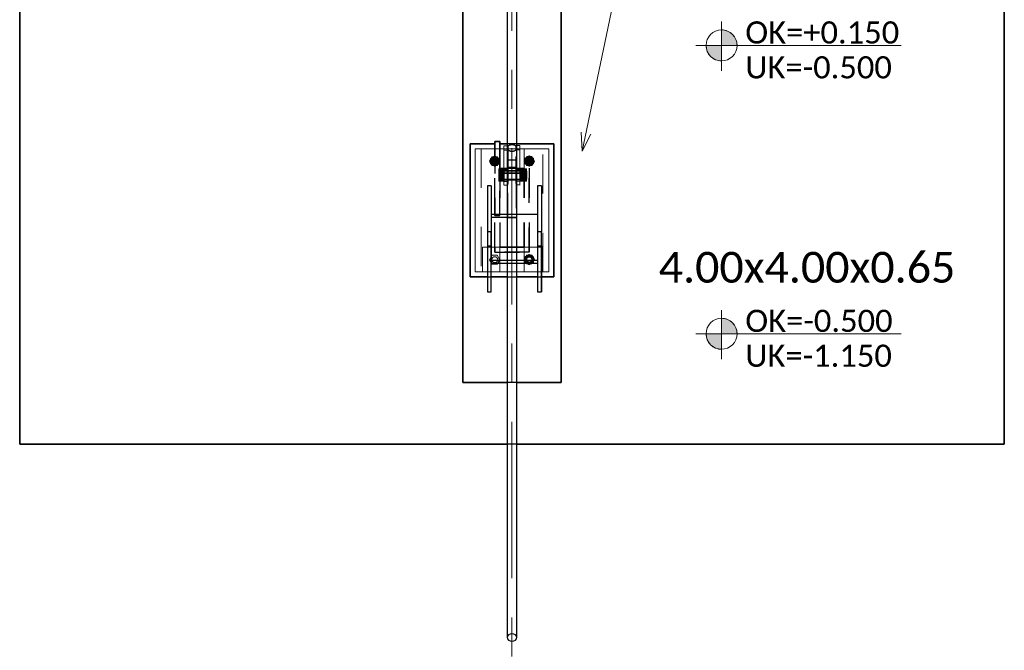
# Model space of a CAD drawing. Header units: metres. Extents: x -3 to 135, y -4 to 27.
# Tile 41 of 81: x 32.56 to 36.56, y 15.56 to 18.12. Entities that reach past the tile are written whole.
import ezdxf

# ---------------------------------------------------------------- set-up
doc = ezdxf.new("R2010")
doc.units = ezdxf.units.M
for name, pattern in [('Rasterlinie', [1.1112499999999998, 0.6349999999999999, -0.15875, 0.15875, -0.15875]), ('Strich', [0.3175, 0.15875, -0.15875]), ('Verdeckt', [0.15, 0.09999999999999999, -0.05])]:
    doc.linetypes.add(name, pattern=pattern)
for name, color, linetype, lineweight in [('_Verdeckte Linien_', 7, 'Strich', 18), ('S-BEAM', 12, 'Continuous', 35), ('S-BEAM-HDLN', 1, 'Verdeckt', 25), ('S-COLS', 52, 'Continuous', 18), ('S-COLS-HDLN', 52, 'Verdeckt', 25), ('S-FNDN', 32, 'Continuous', 35), ('S-FNDN-HDLN', 4, 'Verdeckt', 25), ('S-FNDN-IDEN', 2, 'Continuous', 9), ('S-GRID', 1, 'Continuous', 9), ('Text', 250, 'Continuous', 9), ('Tragwerksverbindungen', 7, 'Continuous', 18)]:
    doc.layers.add(name, color=color, linetype=linetype, lineweight=lineweight)
doc.styles.add('Calibri_1', font='calibri.ttf', dxfattribs={"height": 0.125})
doc.styles.add('Calibri_3', font='calibri.ttf', dxfattribs={"height": 0.08999999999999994})

# ---------------------------------------------------------------- blocks, each defined once
blk = doc.blocks.new('SP-TV-Schraube_Mutter_001 - M24-V27-Fundamente Draufsicht')
at = {"layer": 'Tragwerksverbindungen', "linetype": 'Strich'}
blk.add_hatch(color=142, dxfattribs=at).paths.add_polyline_path([(10.4831338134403, 17.129619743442), (10.50391842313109, 17.129619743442), (10.50628901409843, 17.1337257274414), (10.48103520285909, 17.13325464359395)])
at = {"layer": '_Verdeckte Linien_'}
for p, q in [((10.48313381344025, 17.16561974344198), (10.47274150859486, 17.147619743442)), ((10.50391842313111, 17.16561974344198), (10.48313381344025, 17.16561974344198)), ((10.51431072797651, 17.14761974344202), (10.50391842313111, 17.16561974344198)), ((10.47274150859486, 17.147619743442), (10.48073841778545, 17.1337686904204)), ((10.50631381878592, 17.1337686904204), (10.51431072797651, 17.14761974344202))]:
    blk.add_line(p, q, dxfattribs=at)
for radius, start, end in [(0.01200000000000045, 90, 269.9999999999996), (0.01200000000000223, 269.9999999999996, 90)]:
    blk.add_arc((10.49352611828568, 17.14761974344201), radius, start, end, dxfattribs=at)
at = {"layer": 'Tragwerksverbindungen'}
for p, q in [((10.48076322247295, 17.13372572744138), (10.48313381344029, 17.12961974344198)), ((10.48313381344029, 17.12961974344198), (10.50391842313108, 17.12961974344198)), ((10.50391842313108, 17.12961974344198), (10.50628901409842, 17.13372572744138))]:
    blk.add_line(p, q, dxfattribs=at)
blk = doc.blocks.new('SP-TV-Schraube_Mutter_001 - M24-V13-Fundamente Draufsicht')
at = {"layer": 'Tragwerksverbindungen', "linetype": 'Strich'}
blk.add_hatch(color=142, dxfattribs=at).paths.add_polyline_path([(2.503918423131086, 17.52961974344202), (2.514310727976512, 17.54761974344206), (2.503918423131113, 17.56561974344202), (2.483133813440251, 17.56561974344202), (2.47274150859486, 17.54761974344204), (2.483133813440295, 17.52961974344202)])
at = {"layer": '_Verdeckte Linien_'}
for start, end in [(90, 269.9999999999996), (269.9999999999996, 90)]:
    blk.add_arc((2.493526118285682, 17.54761974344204), 0.01200000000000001, start, end, dxfattribs=at)
at = {"layer": 'Tragwerksverbindungen'}
for p, q in [((2.483133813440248, 17.565619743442), (2.472741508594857, 17.54761974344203)), ((2.503918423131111, 17.565619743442), (2.483133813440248, 17.565619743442)), ((2.51431072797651, 17.54761974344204), (2.503918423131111, 17.565619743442)), ((2.472741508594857, 17.54761974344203), (2.483133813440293, 17.52961974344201)), ((2.483133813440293, 17.52961974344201), (2.503918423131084, 17.52961974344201)), ((2.503918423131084, 17.52961974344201), (2.51431072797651, 17.54761974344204))]:
    blk.add_line(p, q, dxfattribs=at)
blk = doc.blocks.new('SP-TV-Mutter_001 - M24-1093895-Fundamente Draufsicht')
at = {"layer": '_Verdeckte Linien_'}
for centre, radius, start, end in [((0, 0), 0.01620000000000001, 359.9999999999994, 179.9999999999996), ((0, 0), 0.01620000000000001, 180.0000000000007, 359.9999999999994), ((0, 0), 0.01199999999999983, 2.289999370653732e-13, 180), ((0, 0), 0.01199999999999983, 180.0000000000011, 2.035554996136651e-13), ((-2.957745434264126e-20, 0), 0.01037600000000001, 6.679164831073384e-13, 179.9999999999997), ((-2.957745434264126e-20, 0), 0.01037600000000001, 179.9999999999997, 359.9999999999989)]:
    blk.add_arc(centre, radius, start, end, dxfattribs=at)
for points in [[(-0.02078460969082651, 8.036904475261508e-17), (-0.01902888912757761, 0.00304099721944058), (-0.01554111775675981, 0.009081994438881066), (-0.01210068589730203, 0.01504099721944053), (-0.01039230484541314, 0.018)], [(-0.01039230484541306, -0.01800000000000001), (-0.01210068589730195, -0.01504099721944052), (-0.01554111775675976, -0.009081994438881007), (-0.01902888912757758, -0.003040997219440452), (-0.0207846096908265, 8.411431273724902e-17)], [(-0.01039230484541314, 0.018), (-0.006975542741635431, 0.018), (-9.467902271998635e-05, 0.018), (0.00688086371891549, 0.018), (0.01039230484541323, 0.018)], [(0.01039230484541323, 0.018), (0.01210068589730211, 0.01504099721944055), (0.01554111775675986, 0.009081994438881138), (0.01902888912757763, 0.003040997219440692), (0.02078460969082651, 2.247160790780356e-16)], [(0.02078460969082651, 2.263023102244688e-16), (0.0190762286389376, -0.002959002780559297), (0.01563579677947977, -0.00891800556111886), (0.01214802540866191, -0.01495900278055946), (0.01039230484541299, -0.01800000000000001)], [(0.01039230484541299, -0.01800000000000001), (0.006975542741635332, -0.01800000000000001), (9.467902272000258e-05, -0.01800000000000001), (-0.006880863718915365, -0.01800000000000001), (-0.01039230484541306, -0.01800000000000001)]]:
    blk.add_open_spline(points, degree=3, dxfattribs=at)
blk = doc.blocks.new('Rundstahl Träger - RB 36-V14-Fundamente Draufsicht')
at = {"layer": 'S-BEAM', "lineweight": 25}
for p, q in [((2.543526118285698, 21.8057504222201), (2.543526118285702, 17.60123693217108)), ((2.583526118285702, 17.60123693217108), (2.583526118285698, 21.8057504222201))]:
    blk.add_line(p, q, dxfattribs=at)
for major_axis, ratio, start_param, end_param in [((0.02000000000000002, 0), 0.6494464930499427, 0, 3.141592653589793), ((0.02000000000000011, 0), 0.6494464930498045, 3.156084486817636, 6.26869347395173)]:
    blk.add_ellipse((2.563526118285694, 21.80575042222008), major_axis=major_axis, ratio=ratio, start_param=start_param, end_param=end_param, dxfattribs=at)
at = {"layer": 'S-BEAM-HDLN'}
for major_axis, ratio, start_param, end_param in [((-0.02000000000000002, 4.986045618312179e-16), 0.6494464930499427, 3.135269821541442e-13, 3.141592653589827), ((0.02000000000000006, 0), 0.6494464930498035, 0.01449183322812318, 3.127100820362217)]:
    blk.add_ellipse((2.563526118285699, 17.60123693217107), major_axis=major_axis, ratio=ratio, start_param=start_param, end_param=end_param, dxfattribs=at)
blk = doc.blocks.new('Rundstahl Träger - RB 36-V15-Fundamente Draufsicht')
at = {"layer": 'S-BEAM', "lineweight": 25}
for p, q in [((2.543526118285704, 19.23292108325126), (2.543526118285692, 15.61392529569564)), ((2.583526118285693, 15.61392529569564), (2.583526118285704, 19.23292108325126))]:
    blk.add_line(p, q, dxfattribs=at)
for major_axis, ratio, start_param, end_param in [((0.02000000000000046, 0), 0.7505517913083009, 3.141592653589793, 6.283185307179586), ((0.01999999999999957, 0), 0.7505517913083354, 0.01259374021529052, 3.12899891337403)]:
    blk.add_ellipse((2.563526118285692, 15.61392529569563), major_axis=major_axis, ratio=ratio, start_param=start_param, end_param=end_param, dxfattribs=at)
at = {"layer": 'S-BEAM-HDLN'}
for major_axis, ratio, start_param, end_param in [((0.02000000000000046, 0), 0.7505517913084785, 0, 3.141592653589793), ((0.01999999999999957, 0), 0.7505517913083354, 3.154186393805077, 6.270591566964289)]:
    blk.add_ellipse((2.563526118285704, 19.23292108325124), major_axis=major_axis, ratio=ratio, start_param=start_param, end_param=end_param, dxfattribs=at)
blk = doc.blocks.new('Öse66 - Öse2-1139963-Fundamente Draufsicht')
at = {"layer": 'S-COLS'}
for p, q in [((2.531026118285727, 42.25421725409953), (2.531026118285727, 42.27162234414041)), ((2.531026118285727, 42.27162234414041), (2.543526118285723, 42.27162234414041)), ((2.531026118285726, 42.12711538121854), (2.531026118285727, 42.25421725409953)), ((2.543526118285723, 42.25421725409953), (2.531026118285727, 42.25421725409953)), ((2.531026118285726, 42.12711538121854), (2.531026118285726, 42.1127060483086)), ((2.531026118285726, 42.12711538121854), (2.543526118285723, 42.12711538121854)), ((2.531026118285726, 42.12687967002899), (2.531026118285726, 42.11325894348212)), ((2.531026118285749, 42.11270604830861), (2.543526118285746, 42.11270604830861))]:
    blk.add_line(p, q, dxfattribs=at)
at = {"layer": 'S-COLS-HDLN'}
for p, q in [((2.543575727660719, 42.27162234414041), (2.546026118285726, 42.27162234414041)), ((2.546026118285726, 42.25421725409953), (2.543575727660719, 42.25421725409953)), ((2.546026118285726, 42.27162234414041), (2.546026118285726, 42.25421725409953)), ((2.546026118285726, 42.25421725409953), (2.546026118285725, 42.12711538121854)), ((2.531026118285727, 42.17770090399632), (2.546026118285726, 42.17770090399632)), ((2.54602611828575, 42.17098159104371), (2.531026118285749, 42.17098159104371)), ((2.531026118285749, 42.13388159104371), (2.54602611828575, 42.13388159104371)), ((2.543575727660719, 42.12711538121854), (2.546026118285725, 42.12711538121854)), ((2.546026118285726, 42.1127060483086), (2.546026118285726, 42.12711538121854)), ((2.543575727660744, 42.11270604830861), (2.54602611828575, 42.11270604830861))]:
    blk.add_line(p, q, dxfattribs=at)
blk = doc.blocks.new('SP-TV-AP-Rechteck_002 - AP-Rechteck-V25-Fundamente Draufsicht')
at = {"layer": '_Verdeckte Linien_'}
for p, q in [((-0.104049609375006, 0.25), (-0.1199503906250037, 0.25)), ((0.01995039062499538, 0.25), (-0.01995039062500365, 0.25)), ((0.09995039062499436, 0.25), (0.08404960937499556, 0.25)), ((-0.03245039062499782, -0.25), (0.03245039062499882, -0.25))]:
    blk.add_line(p, q, dxfattribs=at)
at = {"layer": 'Tragwerksverbindungen'}
for p, q in [((-0.1200000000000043, 0.25), (-0.15, 0.25)), ((-0.15, 0.25), (-0.15, -0.25)), ((-0.02000000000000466, 0.25), (-0.1040000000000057, 0.25)), ((0.08399999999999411, 0.25), (0.01999999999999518, 0.25)), ((0.15, 0.25), (0.09999999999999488, 0.25)), ((0.15, -0.25), (0.15, 0.25)), ((-0.15, -0.25), (-0.03249999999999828, -0.25)), ((0.03249999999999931, -0.25), (0.15, -0.25))]:
    blk.add_line(p, q, dxfattribs=at)
blk = doc.blocks.new('SP-TV-Schraube_Mutter_001 - M33-V17-Fundamente Draufsicht')
at = {"layer": 'Tragwerksverbindungen', "linetype": 'Strich'}
for points in [[(-0.02499999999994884, 7.363496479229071e-14), (1.082867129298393e-14, 7.363496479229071e-14), (1.082867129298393e-14, 0.02100000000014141), (-0.024999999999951, 0.02100000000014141)], [(1.082867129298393e-14, 7.363496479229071e-14), (0.02500000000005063, 7.363496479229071e-14), (0.02500000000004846, 0.02100000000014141), (1.082867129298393e-14, 0.02100000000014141)], [(-0.024999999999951, -0.09099999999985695), (1.082867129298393e-14, -0.09099999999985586), (1.082867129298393e-14, -0.06499999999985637), (-0.02499999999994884, -0.06499999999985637), (-0.024999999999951, -0.08510774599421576)], [(1.082867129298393e-14, -0.08510774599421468), (1.082867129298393e-14, -0.09099999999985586), (0.02500000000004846, -0.09099999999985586), (0.02500000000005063, -0.06499999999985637), (1.082867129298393e-14, -0.06499999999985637)], [(-0.01593777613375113, -0.09099999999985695), (-0.01593777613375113, -0.09315620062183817), (0.01593777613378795, -0.09315620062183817), (0.01593777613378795, -0.09099999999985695), (-0.01428941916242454, -0.09099999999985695)]]:
    blk.add_hatch(color=142, dxfattribs=at).paths.add_polyline_path(points)
at = {"layer": '_Verdeckte Linien_'}
for p, q in [((-0.01649999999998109, 7.255209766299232e-14), (-0.01649999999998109, -0.06499999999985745)), ((0.01650000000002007, -0.06499999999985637), (0.01650000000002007, 7.363496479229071e-14))]:
    blk.add_line(p, q, dxfattribs=at)
at = {"layer": 'Tragwerksverbindungen'}
for p, q in [((-0.02499999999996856, 0.02100000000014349), (-7.825406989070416e-15, 0.0210000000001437)), ((-0.02499999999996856, 0.02100000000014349), (-0.02499999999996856, 7.606718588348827e-14)), ((-7.825406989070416e-15, 7.626509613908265e-14), (-0.02499999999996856, 7.606550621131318e-14)), ((-7.825406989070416e-15, 0.0210000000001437), (0.02500000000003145, 0.02100000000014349)), ((-7.825406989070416e-15, 0.0210000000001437), (-7.825406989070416e-15, 7.626599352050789e-14)), ((0.02500000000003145, 7.606550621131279e-14), (-7.825406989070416e-15, 7.626509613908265e-14)), ((0.02500000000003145, 0.02100000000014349), (0.02500000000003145, 7.606718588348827e-14)), ((-0.02499999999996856, -0.06499999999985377), (-7.199374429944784e-15, -0.06499999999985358)), ((-0.02499999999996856, -0.06499999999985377), (-0.02499999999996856, -0.09099999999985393)), ((-7.199374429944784e-15, -0.06499999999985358), (0.02500000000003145, -0.06499999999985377)), ((-7.199374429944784e-15, -0.06499999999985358), (-7.199374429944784e-15, -0.09099999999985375)), ((0.02500000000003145, -0.06499999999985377), (0.02500000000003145, -0.09099999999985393)), ((-7.199374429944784e-15, -0.09099999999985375), (-0.02499999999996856, -0.09099999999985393)), ((-0.01649999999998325, -0.09099999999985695), (-0.01649999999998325, -0.09315620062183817)), ((-0.0165, -0.09315620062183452), (0.0165, -0.09315620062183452)), ((0.02500000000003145, -0.09099999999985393), (-7.199374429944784e-15, -0.09099999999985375)), ((0.01650000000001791, -0.09315620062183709), (0.01650000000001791, -0.09099999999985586))]:
    blk.add_line(p, q, dxfattribs=at)
blk = doc.blocks.new('Lasche richtig33 - Lasche richtig-1140056-Fundamente Draufsicht')
at = {"layer": 'S-COLS-HDLN'}
for p, q in [((2.581026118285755, 42.21302286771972), (2.54602611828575, 42.21302286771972)), ((2.546026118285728, 42.21302286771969), (2.546026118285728, 42.11859981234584)), ((2.581026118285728, 42.11859981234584), (2.581026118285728, 42.21302286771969)), ((2.546026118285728, 42.18496836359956), (2.581026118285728, 42.18496836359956)), ((2.581026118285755, 42.17094965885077), (2.54602611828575, 42.17094965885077)), ((2.54602611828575, 42.13384965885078), (2.581026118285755, 42.13384965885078)), ((2.546026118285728, 41.9805674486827), (2.546026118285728, 42.11859981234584)), ((2.581026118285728, 42.11859981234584), (2.581026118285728, 41.9805674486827)), ((2.581026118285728, 41.99258668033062), (2.546026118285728, 41.99258668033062)), ((2.546026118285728, 41.9805674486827), (2.581026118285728, 41.9805674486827))]:
    blk.add_line(p, q, dxfattribs=at)
blk = doc.blocks.new('Öse72 - Öse2-1140098-Fundamente Draufsicht')
at = {"layer": 'S-COLS'}
for p, q in [((34.58352611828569, 17.51199536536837), (34.59602611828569, 17.51199536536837)), ((34.59602611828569, 17.49451891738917), (34.58352611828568, 17.49451891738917)), ((34.59602611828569, 17.51199536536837), (34.59602611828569, 17.49451891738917)), ((34.59602611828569, 17.49451891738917), (34.59602611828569, 17.36768848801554)), ((34.58352611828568, 17.36768848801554), (34.59602611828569, 17.36768848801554)), ((34.59602611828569, 17.35327915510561), (34.59602611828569, 17.36768848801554)), ((34.59602611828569, 17.35383205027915), (34.59602611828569, 17.36745277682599)), ((34.5835261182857, 17.35327915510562), (34.59602611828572, 17.35327915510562))]:
    blk.add_line(p, q, dxfattribs=at)
at = {"layer": 'S-COLS-HDLN'}
for p, q in [((34.5810261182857, 17.49451891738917), (34.5810261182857, 17.51199536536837)), ((34.5810261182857, 17.51199536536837), (34.58347650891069, 17.51199536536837)), ((34.5810261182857, 17.36768848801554), (34.5810261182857, 17.49451891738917)), ((34.58347650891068, 17.49451891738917), (34.5810261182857, 17.49451891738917)), ((34.5810261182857, 17.41827401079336), (34.59602611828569, 17.41827401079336)), ((34.59602611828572, 17.41155469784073), (34.58102611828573, 17.41155469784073)), ((34.58102611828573, 17.37445469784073), (34.59602611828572, 17.37445469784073)), ((34.5810261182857, 17.36768848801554), (34.5810261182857, 17.35327915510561)), ((34.5810261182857, 17.36768848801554), (34.58347650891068, 17.36768848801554)), ((34.58102611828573, 17.35327915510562), (34.58347650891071, 17.35327915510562))]:
    blk.add_line(p, q, dxfattribs=at)
blk = doc.blocks.new('SP-TV-Schraube_Mutter_001 - M24-V18-Fundamente Draufsicht')
at = {"layer": 'Tragwerksverbindungen', "linetype": 'Strich'}
blk.add_hatch(color=142, dxfattribs=at).paths.add_polyline_path([(2.643918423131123, 17.53030521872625), (2.654310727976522, 17.54830521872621), (2.643918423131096, 17.56630521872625), (2.623133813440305, 17.56630521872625), (2.61274150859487, 17.54830521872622), (2.623133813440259, 17.53030521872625), (2.641240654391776, 17.53030521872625)])
at = {"layer": '_Verdeckte Linien_'}
for start, end in [(90, 269.9999999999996), (269.9999999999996, 90)]:
    blk.add_arc((2.633526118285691, 17.5483052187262), 0.01200000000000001, start, end, dxfattribs=at)
at = {"layer": 'Tragwerksverbindungen'}
for p, q in [((2.623133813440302, 17.56630521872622), (2.612741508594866, 17.5483052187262)), ((2.643918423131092, 17.56630521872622), (2.623133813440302, 17.56630521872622)), ((2.654310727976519, 17.54830521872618), (2.643918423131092, 17.56630521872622)), ((2.612741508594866, 17.5483052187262), (2.623133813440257, 17.53030521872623)), ((2.623133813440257, 17.53030521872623), (2.643918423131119, 17.53030521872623)), ((2.643918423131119, 17.53030521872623), (2.654310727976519, 17.54830521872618))]:
    blk.add_line(p, q, dxfattribs=at)
blk = doc.blocks.new('SP-TV-Schraube_Mutter_001 - M24-V19-Fundamente Draufsicht')
at = {"layer": 'Tragwerksverbindungen', "linetype": 'Strich'}
blk.add_hatch(color=142, dxfattribs=at).paths.add_polyline_path([(2.641240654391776, 17.13030521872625), (2.643918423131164, 17.13030521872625), (2.645893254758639, 17.13372572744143), (2.621158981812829, 17.13372572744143), (2.623133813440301, 17.13030521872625)])
at = {"layer": '_Verdeckte Linien_'}
for p, q in [((2.623133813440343, 17.16630521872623), (2.612741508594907, 17.14830521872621)), ((2.643918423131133, 17.16630521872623), (2.623133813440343, 17.16630521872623)), ((2.65431072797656, 17.14830521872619), (2.643918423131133, 17.16630521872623)), ((2.612741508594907, 17.14830521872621), (2.621134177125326, 17.13376869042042)), ((2.645918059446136, 17.13376869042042), (2.65431072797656, 17.14830521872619))]:
    blk.add_line(p, q, dxfattribs=at)
for start, end in [(90, 269.9999999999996), (269.9999999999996, 90)]:
    blk.add_arc((2.633526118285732, 17.1483052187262), 0.01200000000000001, start, end, dxfattribs=at)
at = {"layer": 'Tragwerksverbindungen'}
for p, q in [((2.621158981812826, 17.13372572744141), (2.623133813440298, 17.13030521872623)), ((2.623133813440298, 17.13030521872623), (2.643918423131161, 17.13030521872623)), ((2.643918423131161, 17.13030521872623), (2.645893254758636, 17.13372572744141))]:
    blk.add_line(p, q, dxfattribs=at)
blk = doc.blocks.new('SP-TV-Mutter_001 - M24-1128538-Fundamente Draufsicht')
at = {"layer": '_Verdeckte Linien_'}
for centre, radius, start, end in [((0, 0), 0.01620000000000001, 359.9999999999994, 179.9999999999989), ((0, 0), 0.01620000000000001, 180, 359.9999999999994), ((0, 0), 0.01199999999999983, 2.289999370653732e-13, 179.9999999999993), ((0, 0), 0.01199999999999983, 180.0000000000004, 2.035554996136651e-13), ((-2.957745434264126e-20, 0), 0.01037600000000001, 3.244165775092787e-13, 179.9999999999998), ((-2.957745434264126e-20, 0), 0.01037600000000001, 179.9999999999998, 359.9999999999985)]:
    blk.add_arc(centre, radius, start, end, dxfattribs=at)
for points in [[(-0.0207846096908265, -8.459899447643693e-17), (-0.01902888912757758, 0.003040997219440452), (-0.01554111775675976, 0.00908199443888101), (-0.01210068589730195, 0.01504099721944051), (-0.01039230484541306, 0.01800000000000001)], [(-0.01039230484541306, 0.01800000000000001), (-0.006880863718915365, 0.01800000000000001), (9.467902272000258e-05, 0.01800000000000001), (0.006975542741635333, 0.01800000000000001), (0.01039230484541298, 0.01800000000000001)], [(0.01039230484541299, 0.01800000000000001), (0.01214802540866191, 0.01495900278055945), (0.01563579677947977, 0.00891800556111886), (0.0190762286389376, 0.002959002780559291), (0.02078460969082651, -2.260379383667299e-16)], [(-0.01039230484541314, -0.018), (-0.01210068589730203, -0.01504099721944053), (-0.01554111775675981, -0.009081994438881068), (-0.01902888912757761, -0.003040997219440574), (-0.02078460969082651, -8.076560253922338e-17)], [(0.01039230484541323, -0.018), (0.006880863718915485, -0.018), (-9.467902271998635e-05, -0.018), (-0.006975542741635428, -0.018), (-0.01039230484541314, -0.018)], [(0.02078460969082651, -2.263023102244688e-16), (0.01902888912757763, -0.003040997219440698), (0.01554111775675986, -0.009081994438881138), (0.0121006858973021, -0.01504099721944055), (0.01039230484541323, -0.018)]]:
    blk.add_open_spline(points, degree=3, dxfattribs=at)
blk = doc.blocks.new('SP-TV-AP-Rechteck_002 - AP-Rechteck-1128539-Fundamente Draufsicht')
at = {"layer": '_Verdeckte Linien_'}
for p, q in [((0.05, 0.05), (-0.05, 0.05)), ((-0.05, 0.05), (-0.05, -0.05)), ((0.05, -0.05), (0.05, 0.05)), ((-0.05, -0.05), (0.05, -0.05))]:
    blk.add_line(p, q, dxfattribs=at)
blk = doc.blocks.new('SP-TV-AP-Rechteck_002 - AP-Rechteck-1128540-Fundamente Draufsicht')
at = {"layer": '_Verdeckte Linien_'}
for p, q in [((0.125, 0.25), (-0.125, 0.25)), ((-0.125, 0.25), (-0.125, -0.25)), ((0.125, -0.25), (0.125, 0.25)), ((-0.125, -0.25), (0.125, -0.25))]:
    blk.add_line(p, q, dxfattribs=at)
blk = doc.blocks.new('SP-TX-Fundamentplatte-Typenname_HK-25_002 - 2_5-CAL _ HK-623316-Fundamente Draufsicht')
at = {"layer": 'S-FNDN-IDEN'}
h = blk.add_hatch(color=256, dxfattribs=at)
edge = h.paths.add_edge_path()
edge.add_line((-0.007056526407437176, -0.004365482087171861), (-0.007056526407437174, -0.003107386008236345))
edge.add_arc((-0.007056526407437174, -0.004365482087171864), 0.001258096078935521, -1.1368683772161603e-13, 90.0000000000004, ccw=False)
edge.add_line((-0.005798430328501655, -0.004365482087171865), (-0.007056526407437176, -0.004365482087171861))
h = blk.add_hatch(color=256, dxfattribs=at)
edge = h.paths.add_edge_path()
edge.add_line((-0.007056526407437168, -0.004365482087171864), (-0.007056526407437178, -0.00562357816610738))
edge.add_arc((-0.007056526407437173, -0.004365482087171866), 0.001258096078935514, 179.9999999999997, 269.9999999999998, ccw=False)
edge.add_line((-0.008314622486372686, -0.004365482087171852), (-0.007056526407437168, -0.004365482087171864))
for p, q in [((-0.007056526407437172, -0.002436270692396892), (-0.007056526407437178, -0.006436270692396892)), ((-0.007056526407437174, -0.003107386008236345), (-0.007056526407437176, -0.004365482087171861)), ((-0.009150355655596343, -0.004365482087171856), (0.007532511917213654, -0.00436548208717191)), ((-0.007056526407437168, -0.004365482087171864), (-0.008314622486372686, -0.004365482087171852)), ((-0.007056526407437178, -0.00562357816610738), (-0.007056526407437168, -0.004365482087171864)), ((-0.007056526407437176, -0.004365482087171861), (-0.005798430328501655, -0.004365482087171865))]:
    blk.add_line(p, q, dxfattribs=at)
blk.add_circle((-0.007056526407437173, -0.004365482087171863), 0.00125809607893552, dxfattribs=at)
for centre, radius, start, end in [((-0.007056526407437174, -0.004365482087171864), 0.001258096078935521, 359.9999999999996, 90.00000000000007), ((-0.007056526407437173, -0.004365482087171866), 0.001258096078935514, 179.9999999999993, 269.9999999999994)]:
    blk.add_arc(centre, radius, start, end, dxfattribs=at)

msp = doc.modelspace()

# ---------------------------------------------------------------- linework, layer by layer
at = {"layer": 'S-BEAM', "lineweight": 25}
for p, q in [((34.4795261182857, 17.44686140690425), (34.4635261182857, 17.44686140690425)), ((34.4635261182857, 17.44686140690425), (34.4635261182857, 17.26033834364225)), ((34.4795261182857, 17.44686140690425), (34.4795261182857, 17.26033834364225)), ((34.6835261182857, 17.44686140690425), (34.66752611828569, 17.44686140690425)), ((34.6675261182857, 17.44686140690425), (34.6675261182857, 17.26033834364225)), ((34.6835261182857, 17.44686140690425), (34.6835261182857, 17.26033834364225)), ((34.54352611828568, 17.33073088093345), (34.4795261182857, 17.33073088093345)), ((34.4795261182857, 17.33073088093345), (34.4795261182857, 17.14420781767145)), ((34.6675261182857, 17.33073088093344), (34.58352611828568, 17.33073088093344)), ((34.6675261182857, 17.33073088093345), (34.6675261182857, 17.14420781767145)), ((34.4795261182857, 17.26033834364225), (34.4635261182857, 17.26033834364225)), ((34.4635261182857, 17.26033834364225), (34.4635261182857, 17.0175952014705)), ((34.4795261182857, 17.14420781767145), (34.4795261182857, 17.26033834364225)), ((34.6835261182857, 17.26033834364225), (34.6675261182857, 17.26033834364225)), ((34.6675261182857, 17.26033834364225), (34.6675261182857, 17.14420781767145)), ((34.6835261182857, 17.0175952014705), (34.6835261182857, 17.26033834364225)), ((34.4635261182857, 17.2041182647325), (34.4635261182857, 17.0175952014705)), ((34.6835261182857, 17.2041182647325), (34.6835261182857, 17.0175952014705)), ((34.54352611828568, 17.14420781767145), (34.4795261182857, 17.14420781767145)), ((34.4795261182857, 17.0175952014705), (34.4795261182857, 17.13372572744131)), ((34.4795261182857, 17.13372572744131), (34.54352611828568, 17.13372572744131)), ((34.4795261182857, 17.0175952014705), (34.4795261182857, 17.13372572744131)), ((34.6675261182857, 17.14420781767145), (34.58352611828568, 17.14420781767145)), ((34.58352611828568, 17.13372572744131), (34.6675261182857, 17.13372572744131)), ((34.6675261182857, 17.13372572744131), (34.6675261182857, 17.0175952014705)), ((34.6675261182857, 17.13372572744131), (34.6675261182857, 17.0175952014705)), ((34.4635261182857, 17.0175952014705), (34.4795261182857, 17.0175952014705)), ((34.6675261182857, 17.0175952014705), (34.6835261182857, 17.0175952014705))]:
    msp.add_line(p, q, dxfattribs=at)
at = {"layer": 'S-BEAM-HDLN'}
for p, q in [((34.4795261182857, 17.3202487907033), (34.6675261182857, 17.3202487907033)), ((34.58347650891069, 17.33073088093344), (34.54357572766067, 17.33073088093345)), ((34.4635261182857, 17.2041182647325), (34.4795261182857, 17.2041182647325)), ((34.6675261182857, 17.2041182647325), (34.6835261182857, 17.2041182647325)), ((34.4795261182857, 17.1337753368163), (34.4795261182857, 17.14415820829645)), ((34.4795261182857, 17.14415820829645), (34.4795261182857, 17.13372572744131)), ((34.58347650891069, 17.14420781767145), (34.54357572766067, 17.14420781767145)), ((34.54357572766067, 17.13372572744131), (34.58347650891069, 17.13372572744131)), ((34.6675261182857, 17.14415820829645), (34.6675261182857, 17.13372572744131)), ((34.6675261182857, 17.14415820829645), (34.6675261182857, 17.1337753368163))]:
    msp.add_line(p, q, dxfattribs=at)
at = {"layer": 'S-FNDN'}
for p, q in [((32.56352611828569, 16.39930521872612), (32.5635261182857, 20.39930521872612)), ((36.5635261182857, 20.39930521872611), (36.56352611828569, 16.39930521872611)), ((34.36352611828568, 16.64930521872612), (34.3635261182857, 20.14930521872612)), ((34.7635261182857, 20.14930521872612), (34.76352611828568, 16.64930521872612)), ((34.39352611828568, 17.61830521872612), (34.39352611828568, 17.07830521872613)), ((34.49352611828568, 17.61830521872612), (34.39352611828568, 17.61830521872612)), ((34.51352611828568, 17.6276197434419), (34.49352611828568, 17.6276197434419)), ((34.49352611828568, 17.6276197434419), (34.49352611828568, 17.61830521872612)), ((34.49352611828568, 17.61830521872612), (34.49352611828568, 17.6276197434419)), ((34.49352611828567, 17.6276197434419), (34.51352611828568, 17.6276197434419)), ((34.49352611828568, 17.59830521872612), (34.49352611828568, 17.61830521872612)), ((34.49352611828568, 17.61830521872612), (34.49352611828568, 17.59830521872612)), ((34.49352611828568, 17.59830521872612), (34.49352611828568, 17.61825560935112)), ((34.51352611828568, 17.61830521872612), (34.51352611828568, 17.6276197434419)), ((34.51352611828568, 17.6276197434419), (34.51352611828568, 17.61830521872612)), ((34.51352611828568, 17.61830521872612), (34.51352611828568, 17.59830521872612)), ((34.51352611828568, 17.59830521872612), (34.51352611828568, 17.61830521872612)), ((34.54352611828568, 17.61830521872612), (34.51352611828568, 17.61830521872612)), ((34.51352611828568, 17.61825560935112), (34.51352611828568, 17.59830521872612)), ((34.73352611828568, 17.61830521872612), (34.58352611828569, 17.61830521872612)), ((34.73352611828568, 17.07830521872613), (34.73352611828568, 17.61830521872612)), ((34.39352611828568, 17.07830521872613), (34.4635261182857, 17.07830521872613)), ((34.4795261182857, 17.07830521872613), (34.54352611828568, 17.07830521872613)), ((34.58352611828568, 17.07830521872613), (34.6675261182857, 17.07830521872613)), ((34.6835261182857, 17.07830521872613), (34.73352611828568, 17.07830521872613)), ((34.54352611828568, 16.64930521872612), (34.36352611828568, 16.64930521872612)), ((34.76352611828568, 16.64930521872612), (34.58352611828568, 16.64930521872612)), ((34.54352611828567, 16.39930521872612), (32.56352611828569, 16.39930521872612)), ((36.56352611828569, 16.39930521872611), (34.58352611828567, 16.39930521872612))]:
    msp.add_line(p, q, dxfattribs=at)
at = {"layer": 'S-FNDN-HDLN'}
for p, q in [((34.58347650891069, 17.61830521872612), (34.54357572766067, 17.61830521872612)), ((34.49352611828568, 17.3276197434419), (34.49352611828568, 17.59825560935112)), ((34.49352611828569, 17.17830521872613), (34.49352611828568, 17.59825560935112)), ((34.49352611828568, 17.59825560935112), (34.49352611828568, 17.3276693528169)), ((34.51352611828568, 17.59825560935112), (34.51352611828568, 17.51906302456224)), ((34.51352611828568, 17.59825560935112), (34.51352611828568, 17.51906302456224)), ((34.51352611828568, 17.51906302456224), (34.51352611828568, 17.59825560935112)), ((34.51352611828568, 17.51906302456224), (34.63352611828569, 17.51906302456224)), ((34.51352611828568, 17.51906302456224), (34.63352611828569, 17.51906302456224)), ((34.51352611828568, 17.3276197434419), (34.51352611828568, 17.49830521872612)), ((34.51352611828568, 17.49830521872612), (34.61352611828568, 17.49830521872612)), ((34.61352611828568, 17.49830521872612), (34.51352611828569, 17.49830521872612)), ((34.51352611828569, 17.49830521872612), (34.51352611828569, 17.19830521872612)), ((34.61352611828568, 17.19830521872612), (34.61352611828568, 17.49830521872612)), ((34.61352611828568, 17.49830521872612), (34.61352611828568, 17.19830521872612)), ((34.63352611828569, 17.51906302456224), (34.63352611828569, 17.51830521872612)), ((34.63352611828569, 17.51906302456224), (34.63352611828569, 17.51830521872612)), ((34.63352611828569, 17.51830521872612), (34.63352611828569, 17.49830521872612)), ((34.63352611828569, 17.17830521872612), (34.63352611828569, 17.51830521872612)), ((34.63352611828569, 17.51825560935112), (34.63352611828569, 17.49830521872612)), ((34.63352611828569, 17.49830521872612), (34.63352611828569, 17.19830521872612)), ((34.63352611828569, 17.49830521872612), (34.63352611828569, 17.19830521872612)), ((34.49352611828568, 17.3276197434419), (34.51352611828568, 17.3276197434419)), ((34.49352611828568, 17.19830521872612), (34.49352611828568, 17.3276197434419)), ((34.49352611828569, 17.17830521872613), (34.49352611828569, 17.19830521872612)), ((34.61352611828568, 17.19830521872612), (34.49352611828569, 17.19830521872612)), ((34.49352611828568, 17.19825560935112), (34.49352611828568, 17.17830521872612)), ((34.63352611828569, 17.17830521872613), (34.49352611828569, 17.17830521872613)), ((34.49352611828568, 17.17830521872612), (34.63352611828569, 17.17830521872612)), ((34.63352611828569, 17.17830521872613), (34.49352611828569, 17.17830521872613)), ((34.51352611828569, 17.19830521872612), (34.61352611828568, 17.19830521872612)), ((34.63352611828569, 17.19830521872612), (34.63352611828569, 17.17830521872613)), ((34.63352611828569, 17.19830521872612), (34.63352611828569, 17.17830521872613)), ((34.4635757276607, 17.07830521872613), (34.47947650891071, 17.07830521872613)), ((34.54357572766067, 17.07830521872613), (34.58347650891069, 17.07830521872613)), ((34.6675757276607, 17.07830521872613), (34.6834765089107, 17.07830521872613)), ((34.58347650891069, 16.64930521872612), (34.54357572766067, 16.64930521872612)), ((34.58347650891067, 16.39930521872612), (34.54357572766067, 16.39930521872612))]:
    msp.add_line(p, q, dxfattribs=at)
at = {"layer": 'S-GRID', "linetype": 'Rasterlinie'}
msp.add_line((34.56352611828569, 25.37964771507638), (34.56352611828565, -0.02293294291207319), dxfattribs=at)
at = {"layer": 'Text'}
for q in [(35.28257016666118, 19.6631328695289), (34.84468479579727, 17.6655691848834), (34.88402763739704, 17.65734920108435)]:
    msp.add_line((34.84901751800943, 17.58804445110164), q, dxfattribs=at)

# ---------------------------------------------------------------- block references
at = {"layer": '_Verdeckte Linien_'}
for name, p, rotation in [('SP-TV-AP-Rechteck_002 - AP-Rechteck-V25-Fundamente Draufsicht', (34.56352611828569, 17.34830521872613), 180), ('SP-TV-AP-Rechteck_002 - AP-Rechteck-1128540-Fundamente Draufsicht', (34.56352611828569, 17.34830521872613), 180), ('SP-TV-Mutter_001 - M24-1093895-Fundamente Draufsicht', (34.49352611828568, 17.5476197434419), 270.0000000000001), ('SP-TV-Mutter_001 - M24-1093895-Fundamente Draufsicht', (34.49352611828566, 17.54761974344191), 270.0000000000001), ('SP-TV-AP-Rechteck_002 - AP-Rechteck-1128539-Fundamente Draufsicht', (34.56352611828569, 17.54830521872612), 180), ('SP-TV-Mutter_001 - M24-1128538-Fundamente Draufsicht', (34.63352611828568, 17.54830521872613), 89.99999999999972), ('SP-TV-Mutter_001 - M24-1128538-Fundamente Draufsicht', (34.63352611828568, 17.54830521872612), 89.99999999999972), ('SP-TV-Schraube_Mutter_001 - M33-V17-Fundamente Draufsicht', (34.53102611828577, 17.49106674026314), 89.99999999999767), ('SP-TV-AP-Rechteck_002 - AP-Rechteck-1128539-Fundamente Draufsicht', (34.4935261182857, 17.14830521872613), 180), ('SP-TV-AP-Rechteck_002 - AP-Rechteck-1128539-Fundamente Draufsicht', (34.56352611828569, 17.14830521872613), 180), ('SP-TV-AP-Rechteck_002 - AP-Rechteck-1128539-Fundamente Draufsicht', (34.63352611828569, 17.14830521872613), 180), ('SP-TV-Mutter_001 - M24-1128538-Fundamente Draufsicht', (34.63352611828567, 17.14830521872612), 89.99999999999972), ('SP-TV-Mutter_001 - M24-1128538-Fundamente Draufsicht', (34.63352611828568, 17.14830521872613), 89.99999999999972)]:
    msp.add_blockref(name, p, dxfattribs=dict(at, rotation=rotation))
for name, p in [('SP-TV-Schraube_Mutter_001 - M24-V13-Fundamente Draufsicht', (31.99999999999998, 0)), ('SP-TV-Schraube_Mutter_001 - M24-V18-Fundamente Draufsicht', (32, 0)), ('SP-TV-Schraube_Mutter_001 - M24-V27-Fundamente Draufsicht', (23.99999999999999, 0)), ('SP-TV-Schraube_Mutter_001 - M24-V19-Fundamente Draufsicht', (31.99999999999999, 0))]:
    msp.add_blockref(name, p, dxfattribs=at)
at = {"layer": 'S-BEAM-HDLN'}
for name in ['Rundstahl Träger - RB 36-V14-Fundamente Draufsicht', 'Rundstahl Träger - RB 36-V15-Fundamente Draufsicht']:
    msp.add_blockref(name, (31.99999999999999, 0), dxfattribs=at)
at = {"layer": 'S-COLS-HDLN'}
for name, p in [('Öse66 - Öse2-1139963-Fundamente Draufsicht', (31.99999999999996, -24.66185579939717)), ('Öse72 - Öse2-1140098-Fundamente Draufsicht', (0, 0.09858859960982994)), ('Lasche richtig33 - Lasche richtig-1140056-Fundamente Draufsicht', (31.99999999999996, -24.66185579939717))]:
    msp.add_blockref(name, p, dxfattribs=at)
at = {"layer": 'S-FNDN-IDEN', "xscale": 49.99999999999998, "yscale": 49.99999999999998, "zscale": 49.99999999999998}
for p in [(35.76756786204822, 18.235806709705), (35.76756786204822, 17.06510939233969)]:
    msp.add_blockref('SP-TX-Fundamentplatte-Typenname_HK-25_002 - 2_5-CAL _ HK-623316-Fundamente Draufsicht', p, dxfattribs=at)

# ---------------------------------------------------------------- texts
at = {"layer": 'S-FNDN-IDEN', "attachment_point": 1}
for s, insert, char_height, width, style in [('OK=+0.150', (35.51129807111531, 18.11515724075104), 0.08999999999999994, 0.7656115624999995, 'Calibri_3'), ('UK=-0.500', (35.51129807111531, 17.97362068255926), 0.08999999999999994, 0.7335440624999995, 'Calibri_3'), ('4.00x4.00x0.65', (35.15953844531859, 17.17943320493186), 0.1249999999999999, 1.471096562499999, 'Calibri_1'), ('OK=-0.500', (35.51129807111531, 16.94445992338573), 0.08999999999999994, 0.7335440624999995, 'Calibri_3'), ('UK=-1.150', (35.51129807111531, 16.80292336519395), 0.08999999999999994, 0.7335440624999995, 'Calibri_3')]:
    msp.add_mtext(s, dxfattribs=dict(at, insert=insert, char_height=char_height, width=width, style=style))

doc.saveas('drawing.dxf')
